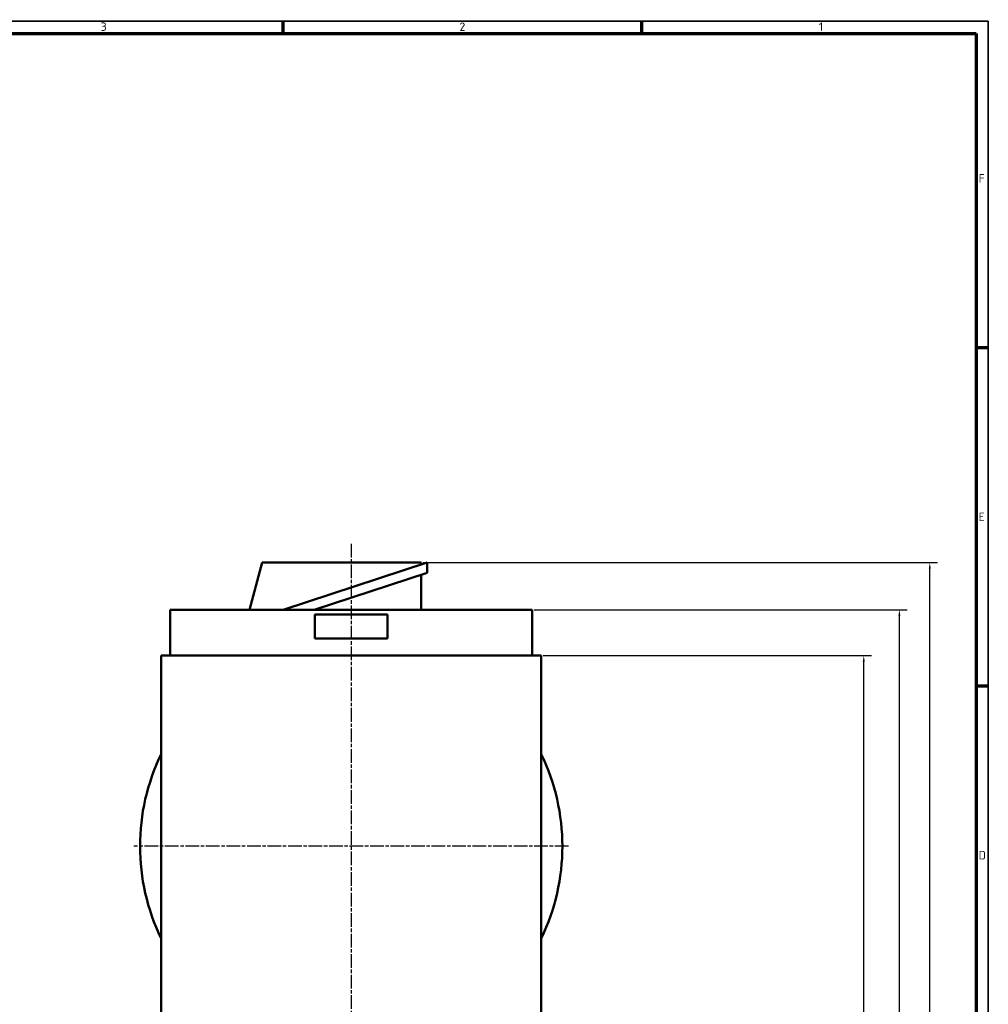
# Model space of a CAD drawing. Header units: millimetres. Extents: x 10 to 2368, y 10 to 1673.
# Tile 10 of 10: x 1565 to 2368, y 858 to 1673. Entities that reach past the tile are written whole.
import ezdxf

# ---------------------------------------------------------------- set-up
doc = ezdxf.new("R2010")
doc.units = ezdxf.units.MM
doc.header["$LTSCALE"] = 2
doc.linetypes.add('CHAIN', pattern=[0.3543, 0.2362, -0.0295, 0.0591, -0.0295])
doc.layers.get('0').update_dxf_attribs({"lineweight": 25})
for name, color, linetype, lineweight in [('Bemaßung (ISO)', 7, 'Continuous', 25), ('Mittelpunktmarkierung (ISO)', 7, 'Continuous', 25), ('Rahmen (ISO)', 7, 'Continuous', 70), ('Sichtbar (ISO)', 7, 'Continuous', 50), ('Symbol (ISO)', 7, 'Continuous', 25)]:
    doc.layers.add(name, color=color, linetype=linetype, lineweight=lineweight)
doc.styles.add('Notiztext (DIN)', font='isocpeur.ttf')
doc.dimstyles.new('Standard (DIN)', dxfattribs={"dimscale": 2, "dimtxt": 3.5, "dimasz": 2.5, "dimexe": 3.175, "dimexo": 0.8, "dimgap": 0.8, "dimtad": 1, "dimdec": 3, "dimrnd": 1e-08, "dimtxsty": 'Notiztext (DIN)', "dimcen": 0.09, "dimdle": 10, "dimclrd": 256, "dimclre": 256, "dimclrt": 256, "dimazin": 2, "dimtfac": 0.571429, "dimtdec": 3, "dimtmove": 0, "dimatfit": 3, "dimfxl": 1, "dimtolj": 1, "dimlwd": -1, "dimlwe": -1, "dimarcsym": 0})

# ---------------------------------------------------------------- blocks, each defined once
blk = doc.blocks.new('Ränder Hagen+Goebel Rahmen')
at = {"layer": 'Rahmen (ISO)', "linetype": 'Continuous', "lineweight": 35}
for p, q in [((5, 836), (1184, 836)), ((1184, 836), (1184, 5))]:
    blk.add_line(p, q, dxfattribs=at)
at = {"layer": 'Rahmen (ISO)'}
for p, q in [((891.75, 831), (891.75, 836)), ((1040.38, 831), (1040.38, 836)), ((10, 831), (1179, 831)), ((1179, 831), (1179, 10)), ((1179, 700.83), (1184, 700.83)), ((1179, 560.67), (1184, 560.67))]:
    blk.add_line(p, q, dxfattribs=at)
at = {"layer": 'Symbol (ISO)', "char_height": 3.5, "style": 'Notiztext (DIN)'}
for s, insert, attachment_point in [('3', (817.44, 832), 8), ('2', (966.06, 832), 8), ('1', (1114.69, 832), 8), ('F', (1180, 770.92), 4), ('E', (1180, 630.75), 4), ('D', (1180, 490.58), 4)]:
    blk.add_mtext(s, dxfattribs=dict(at, insert=insert, attachment_point=attachment_point))
blk = doc.blocks.new('*D20')
at = {"layer": 'Bemaßung (ISO)'}
for p, q in [((1999.09, 1146.56), (2271.14, 1146.56)), ((2264.79, 248.56), (2264.79, 1141.56)), ((1641.59, 243.56), (2271.14, 243.56))]:
    blk.add_line(p, q, dxfattribs=at)
for points in [[(2263.95, 1141.56), (2265.62, 1141.56), (2264.79, 1146.56)], [(2263.95, 248.56), (2265.62, 248.56), (2264.79, 243.56)]]:
    blk.add_solid(points, dxfattribs=at)
at = {"layer": 'Defpoints', "color": 0}
for p in [(1997.49, 1146.56), (2264.79, 1146.56), (1639.99, 243.56)]:
    blk.add_point(p, dxfattribs=at)
at = {"layer": 'Bemaßung (ISO)', "insert": (2256.19, 696.96), "char_height": 7, "attachment_point": 1, "rotation": 90, "style": 'Notiztext (DIN)'}
blk.add_mtext('\\A1;903', dxfattribs=at)
blk = doc.blocks.new('*D21')
at = {"layer": 'Bemaßung (ISO)'}
for p, q in [((1991.59, 1184.56), (2300.64, 1184.56)), ((2294.29, 248.56), (2294.29, 1179.56)), ((1641.59, 243.56), (2300.64, 243.56))]:
    blk.add_line(p, q, dxfattribs=at)
for points in [[(2293.46, 1179.56), (2295.12, 1179.56), (2294.29, 1184.56)], [(2293.46, 248.56), (2295.12, 248.56), (2294.29, 243.56)]]:
    blk.add_solid(points, dxfattribs=at)
at = {"layer": 'Defpoints', "color": 0}
for p in [(1989.99, 1184.56), (2294.29, 1184.56), (1639.99, 243.56)]:
    blk.add_point(p, dxfattribs=at)
at = {"layer": 'Bemaßung (ISO)', "insert": (2285.68, 700.06), "char_height": 7, "attachment_point": 1, "rotation": 90, "style": 'Notiztext (DIN)'}
blk.add_mtext('\\A1;ca. 941', dxfattribs=at)
blk = doc.blocks.new('*D22')
at = {"layer": 'Bemaßung (ISO)'}
for p, q in [((1899.59, 1223.56), (2325.84, 1223.56)), ((2319.49, 248.56), (2319.49, 1218.56)), ((1641.59, 243.56), (2325.84, 243.56))]:
    blk.add_line(p, q, dxfattribs=at)
for points in [[(2318.66, 1218.56), (2320.33, 1218.56), (2319.49, 1223.56)], [(2318.66, 248.56), (2320.33, 248.56), (2319.49, 243.56)]]:
    blk.add_solid(points, dxfattribs=at)
at = {"layer": 'Defpoints', "color": 0}
for p in [(1897.99, 1223.56), (2319.49, 1223.56), (1639.99, 243.56)]:
    blk.add_point(p, dxfattribs=at)
at = {"layer": 'Bemaßung (ISO)', "insert": (2310.89, 719.58), "char_height": 7, "attachment_point": 1, "rotation": 90, "style": 'Notiztext (DIN)'}
blk.add_mtext('\\A1;ca. 980', dxfattribs=at)

msp = doc.modelspace()

# ---------------------------------------------------------------- linework, layer by layer
at = {"layer": 'Mittelpunktmarkierung (ISO)', "linetype": 'CHAIN', "ltscale": 23.990969}
for p, q in [((1839.9894, 1239.1068), (1839.9894, 733.0738)), ((2019.9894, 988.5626), (1659.9894, 988.5626))]:
    msp.add_line(p, q, dxfattribs=at)
at = {"layer": 'Sichtbar (ISO)'}
for p, q in [((1755.6689, 1184.5626), (1766.1189, 1223.5626)), ((1766.1189, 1223.5626), (1897.9894, 1223.5626)), ((1783.6017, 1184.5626), (1902.9894, 1223.5626)), ((1897.9894, 1223.5626), (1897.9894, 1221.9292)), ((1902.9894, 1223.5626), (1902.9894, 1215.1465)), ((1902.9894, 1215.1465), (1809.365, 1184.5626)), ((1897.9894, 1213.5132), (1897.9894, 1184.5626)), ((1689.9894, 1146.5626), (1689.9894, 1184.5626)), ((1689.9894, 1184.5626), (1989.9894, 1184.5626)), ((1989.9894, 1184.5626), (1989.9894, 1146.5626)), ((1809.9894, 1160.5626), (1809.9894, 1180.5626)), ((1869.9894, 1180.5626), (1809.9894, 1180.5626)), ((1869.9894, 1160.5626), (1869.9894, 1180.5626)), ((1869.9894, 1160.5626), (1809.9894, 1160.5626)), ((1682.4894, 626.732), (1682.4894, 1146.5626)), ((1682.4894, 1146.5626), (1997.4894, 1146.5626)), ((1997.4894, 1146.5626), (1997.4894, 626.732))]:
    msp.add_line(p, q, dxfattribs=at)
for start, end in [(154.1580672, 205.8419328), (334.1580672, 25.8419328)]:
    msp.add_arc((1839.9894, 988.5626), 175, start, end, dxfattribs=at)

# ---------------------------------------------------------------- block references
at = {"xscale": 2, "yscale": 2, "zscale": 2}
msp.add_blockref('Ränder Hagen+Goebel Rahmen', (0, 0), dxfattribs=at)

# ---------------------------------------------------------------- dimensions: what is measured, and where the dimension line sits
at = {"layer": 'Bemaßung (ISO)'}
for base, p2, picture, middle in [((2319.494, 1223.5626), (1897.9894, 1223.5626), '*D22', (2319.494, 733.9334)), ((2294.2894, 1184.5626), (1989.9894, 1184.5626), '*D21', (2294.2894, 714.0626))]:
    dim = msp.add_linear_dim(base=base, p1=(1639.9894, 243.5626), p2=p2, angle=90, text='ca. <>', dimstyle='Standard (DIN)', override={"dimdec": 3, "dimtp": 0, "dimtm": 0, "dimtdec": 3, "dimatfit": 2}, dxfattribs=at)
    dim.commit()
    dim.dimension.update_dxf_attribs({"geometry": picture, "text_midpoint": middle, "dimtype": 160})
dim = msp.add_linear_dim(base=(2264.7853, 1146.5626), p1=(1639.9894, 243.5626), p2=(1997.4894, 1146.5626), angle=90, dimstyle='Standard (DIN)', override={"dimdec": 3, "dimtp": 0, "dimtm": 0, "dimtdec": 3, "dimatfit": 2}, dxfattribs=at)
dim.commit()
dim.dimension.update_dxf_attribs({"geometry": '*D20', "text_midpoint": (2264.7853, 703.6093), "dimtype": 160})

doc.saveas('drawing.dxf')
